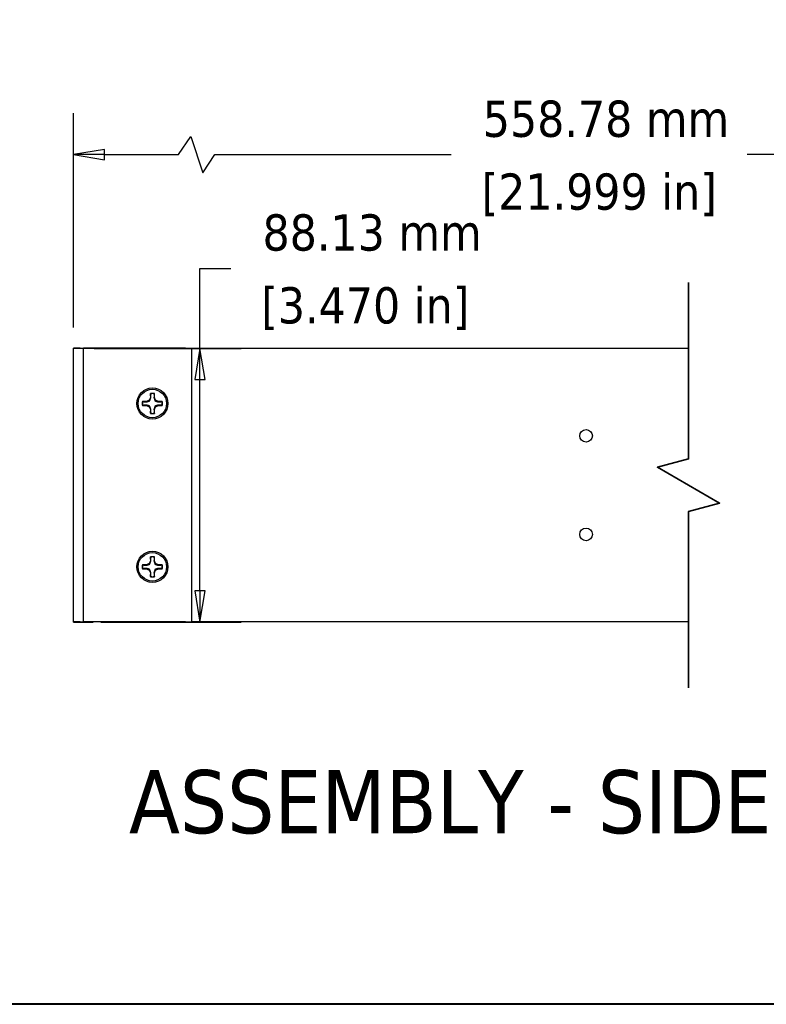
# Model space of a CAD drawing. Header units: millimetres. Extents: x 64 to 1798, y 64 to 1375.
# Tile 35 of 66: x 810 to 1051, y 64 to 381. Entities that reach past the tile are written whole.
import ezdxf

# ---------------------------------------------------------------- set-up
doc = ezdxf.new("R2010")
doc.units = ezdxf.units.MM
doc.header["$LTSCALE"] = 6.666667
for name, color, linetype, lineweight in [('Border (ANSI)', 7, 'Continuous', 40), ('Break Line (ANSI)', 7, 'Continuous', 35), ('Dimension (ANSI)', 7, 'Continuous', 25), ('Symbol (ANSI)', 7, 'Continuous', 25), ('Visible (ANSI)', 7, 'Continuous', 25)]:
    doc.layers.add(name, color=color, linetype=linetype, lineweight=lineweight)
doc.styles.add('Note Text (ANSI)', font='tahoma.ttf')
doc.styles.add('Note Text (ANSI) - 3DA', font='tahoma.ttf')
doc.dimstyles.new('Default - mm (ANSI)', dxfattribs={"dimscale": 6.666667, "dimtxt": 1.75, "dimasz": 1.5, "dimexe": 2, "dimexo": 1, "dimgap": 0.8, "dimtad": 0, "dimtih": 1, "dimtoh": 1, "dimrnd": 1e-08, "dimzin": 0, "dimdsep": 46, "dimtxsty": 'Note Text (ANSI)', "dimblk": 'Filled-2', "dimcen": 0.09, "dimdle": 10, "dimclrd": 256, "dimclre": 256, "dimclrt": 256, "dimadec": 1, "dimazin": 0, "dimtfac": 1.741714, "dimtofl": 0, "dimtmove": 0, "dimatfit": 3, "dimldrblk": 'Filled-1', "dimfxl": 1, "dimtolj": 1, "dimtzin": 0, "dimlwd": -1, "dimlwe": -1, "dimarcsym": 0})

# ---------------------------------------------------------------- blocks, each defined once
blk = doc.blocks.new('Borders Default Border')
at = {"layer": 'Border (ANSI)', "flags": 128}
blk.add_lwpolyline([(9.652, 9.652), (9.652, 206.248), (269.748, 206.248), (269.748, 9.652), (9.652, 9.652)], dxfattribs=at)
blk = doc.blocks.new('Filled-2')
at = {"color": 0}
for p, q in [((0, 0), (-1, 0.167)), ((-1, 0.167), (-1, -0.167)), ((-1, 0), (0, 0)), ((-1, -0.167), (0, 0))]:
    blk.add_line(p, q, dxfattribs=at)
at = {"color": 0, "flags": 128}
blk.add_lwpolyline([(-1, -0.167), (0, 0), (-1, 0.167), (-1, -0.167)], dxfattribs=at)
at = {"color": 0}
blk.add_solid([(-1, -0.167), (0, 0), (-1, 0.167), (-1, -0.167)], dxfattribs=at)
blk = doc.blocks.new('*D16')
at = {"layer": 'Defpoints', "color": 0, "transparency": 16777216}
for p in [(1166.18, 337.98), (827.55, 275.59), (1166.18, 275.61)]:
    blk.add_point(p, dxfattribs=at)
at = {"layer": 'Dimension (ANSI)', "transparency": 16777216}
for p, q in [((827.55, 282.26), (827.55, 351.32)), ((1166.18, 282.28), (1166.18, 351.32)), ((861.41, 337.98), (865.3, 343.82)), ((865.3, 343.82), (869.19, 332.15)), ((837.55, 337.98), (861.41, 337.98)), ((869.19, 332.15), (873.08, 337.98)), ((873.08, 337.98), (949.21, 337.98)), ((1156.18, 337.98), (1044.51, 337.98))]:
    blk.add_line(p, q, dxfattribs=at)
at = {"layer": 'Dimension (ANSI)', "transparency": 16777216, "xscale": 10, "yscale": 10, "zscale": 10, "rotation": 180}
blk.add_blockref('Filled-2', (827.55, 337.98), dxfattribs=at)
at = {"layer": 'Dimension (ANSI)', "transparency": 16777216, "xscale": 10, "yscale": 10, "zscale": 10}
blk.add_blockref('Filled-2', (1166.18, 337.98), dxfattribs=at)
at = {"layer": 'Dimension (ANSI)', "transparency": 16777216, "char_height": 11.6667, "attachment_point": 5, "style": 'Note Text (ANSI)'}
for s, insert in [('\\A1; 558.78 mm', (996.86, 349.42)), ('\\A1;[21.999 in]', (996.86, 325.02))]:
    blk.add_mtext(s, dxfattribs=dict(at, insert=insert))
blk = doc.blocks.new('Filled-1')
at = {"color": 0}
for p, q in [((0, 0), (-1, 0.333)), ((-1, 0.333), (-1, -0.333)), ((-1, 0), (0, 0)), ((-1, -0.333), (0, 0))]:
    blk.add_line(p, q, dxfattribs=at)
at = {"color": 0, "flags": 128}
blk.add_lwpolyline([(-1, -0.333), (0, 0), (-1, 0.333), (-1, -0.333)], dxfattribs=at)
at = {"color": 0}
blk.add_solid([(-1, -0.333), (0, 0), (-1, 0.333), (-1, -0.333)], dxfattribs=at)
blk = doc.blocks.new('*D17')
at = {"layer": 'Defpoints', "color": 0, "transparency": 16777216}
for p in [(827.55, 275.59), (829.72, 187.46), (868.25, 187.46)]:
    blk.add_point(p, dxfattribs=at)
at = {"layer": 'Dimension (ANSI)', "transparency": 16777216}
for p, q in [((868.25, 275.59), (868.25, 301.35)), ((868.25, 301.35), (878.25, 301.35)), ((834.21, 275.59), (881.58, 275.59)), ((868.25, 197.46), (868.25, 265.59)), ((836.39, 187.46), (881.58, 187.46))]:
    blk.add_line(p, q, dxfattribs=at)
at = {"layer": 'Dimension (ANSI)', "transparency": 16777216, "xscale": 10, "yscale": 10, "zscale": 10}
for p, rotation in [((868.25, 275.59), 90), ((868.25, 187.46), 270)]:
    blk.add_blockref('Filled-2', p, dxfattribs=dict(at, rotation=rotation))
at = {"layer": 'Dimension (ANSI)', "transparency": 16777216, "char_height": 11.6667, "attachment_point": 5, "style": 'Note Text (ANSI)'}
for s, insert in [('\\A1; 88.13 mm', (921.52, 312.79)), ('\\A1;[3.470 in]', (921.52, 288.39))]:
    blk.add_mtext(s, dxfattribs=dict(at, insert=insert))

msp = doc.modelspace()

# ---------------------------------------------------------------- linework, layer by layer
at = {"layer": 'Break Line (ANSI)', "flags": 128}
msp.add_lwpolyline([(1025.6204, 166.3073), (1025.6204, 223.09), (1035.6204, 225.7694), (1015.6204, 237.3164), (1025.6204, 239.9959), (1025.6204, 296.7786)], dxfattribs=at)
at = {"layer": 'Visible (ANSI)'}
for p, q in [((827.5465, 275.5935), (827.5465, 275.6119)), ((827.5465, 275.6119), (1025.6204, 275.6119)), ((829.7215, 275.5935), (827.5465, 275.5935)), ((827.5465, 187.4635), (827.5465, 275.5935)), ((829.7215, 275.5935), (830.7215, 275.5935)), ((831.7215, 275.5935), (830.7215, 275.5935)), ((830.7215, 187.4635), (830.7215, 275.5935)), ((863.6465, 275.5935), (831.7215, 275.5935)), ((863.6465, 275.5935), (865.6465, 275.5935)), ((865.6465, 187.4635), (865.6465, 275.5935)), ((852.2946, 261.0224), (852.2946, 259.7514)), ((853.5984, 259.7514), (853.5984, 261.0224)), ((851.0236, 258.4805), (849.7527, 258.4805)), ((849.7527, 257.1766), (851.0236, 257.1766)), ((851.9223, 258.8527), (851.0236, 258.4805)), ((851.0535, 258.3304), (851.0236, 258.4805)), ((851.0535, 257.3267), (851.0236, 257.1766)), ((851.0236, 257.1766), (851.9223, 256.8044)), ((852.2946, 259.7514), (851.9223, 258.8527)), ((852.0953, 258.6797), (851.9223, 258.8527)), ((852.0953, 256.9774), (851.9223, 256.8044)), ((852.4447, 259.7216), (852.2946, 259.7514)), ((853.4483, 259.7216), (853.5984, 259.7514)), ((853.9707, 258.8527), (853.5984, 259.7514)), ((853.7977, 258.6797), (853.9707, 258.8527)), ((853.7977, 256.9774), (853.9707, 256.8044)), ((854.8694, 258.4805), (853.9707, 258.8527)), ((853.9707, 256.8044), (854.8694, 257.1766)), ((854.8395, 258.3304), (854.8694, 258.4805)), ((854.8395, 257.3267), (854.8694, 257.1766)), ((856.1403, 258.4805), (854.8694, 258.4805)), ((854.8694, 257.1766), (856.1403, 257.1766)), ((851.9223, 256.8044), (852.2946, 255.9057)), ((852.4447, 255.9355), (852.2946, 255.9057)), ((852.2946, 255.9057), (852.2946, 254.6347)), ((853.4483, 255.9355), (853.5984, 255.9057)), ((853.5984, 255.9057), (853.9707, 256.8044)), ((853.5984, 254.6347), (853.5984, 255.9057)), ((851.9223, 206.2527), (851.0236, 205.8805)), ((852.2946, 207.1514), (851.9223, 206.2527)), ((852.0953, 206.0797), (851.9223, 206.2527)), ((852.2946, 208.4224), (852.2946, 207.1514)), ((852.4447, 207.1216), (852.2946, 207.1514)), ((853.4483, 207.1216), (853.5984, 207.1514)), ((853.5984, 207.1514), (853.5984, 208.4224)), ((853.9707, 206.2527), (853.5984, 207.1514)), ((853.7977, 206.0797), (853.9707, 206.2527)), ((854.8694, 205.8805), (853.9707, 206.2527)), ((851.0236, 205.8805), (849.7527, 205.8805)), ((849.7527, 204.5766), (851.0236, 204.5766)), ((851.0535, 205.7304), (851.0236, 205.8805)), ((851.0535, 204.7267), (851.0236, 204.5766)), ((851.0236, 204.5766), (851.9223, 204.2044)), ((852.0953, 204.3774), (851.9223, 204.2044)), ((851.9223, 204.2044), (852.2946, 203.3057)), ((852.4447, 203.3355), (852.2946, 203.3057)), ((852.2946, 203.3057), (852.2946, 202.0347)), ((853.4483, 203.3355), (853.5984, 203.3057)), ((853.5984, 203.3057), (853.9707, 204.2044)), ((853.5984, 202.0347), (853.5984, 203.3057)), ((853.7977, 204.3774), (853.9707, 204.2044)), ((853.9707, 204.2044), (854.8694, 204.5766)), ((854.8395, 205.7304), (854.8694, 205.8805)), ((854.8395, 204.7267), (854.8694, 204.5766)), ((856.1403, 205.8805), (854.8694, 205.8805)), ((854.8694, 204.5766), (856.1403, 204.5766)), ((827.5465, 187.4608), (827.5465, 187.4635)), ((829.7215, 187.4635), (827.5465, 187.4635)), ((827.5465, 187.4608), (833.8965, 187.4608)), ((829.7215, 187.4635), (830.7215, 187.4635)), ((831.7215, 187.4635), (830.7215, 187.4635)), ((863.6465, 187.4635), (831.7215, 187.4635)), ((833.8965, 187.4608), (833.8965, 187.4635)), ((863.6465, 187.4635), (865.6465, 187.4635)), ((1025.6204, 187.4739), (865.6465, 187.4739))]:
    msp.add_line(p, q, dxfattribs=at)
for centre, radius in [((852.9465, 257.8285), 5), ((852.9465, 257.8285), 4.572), ((992.6265, 247.4179), 2.0193), ((992.6265, 215.6679), 2.0193), ((852.9465, 205.2285), 5), ((852.9465, 205.2285), 4.572)]:
    msp.add_circle(centre, radius, dxfattribs=at)
for centre, radius, start, end in [((852.9465, 257.8285), 3.2597, 78.463041, 101.536959), ((852.9465, 257.8285), 3.1749, 78.660385, 101.339615), ((852.9465, 257.8285), 3.2597, 168.463041, 191.536959), ((852.9465, 257.8285), 3.1749, 168.660385, 191.339615), ((852.9465, 257.8285), 3.1749, 348.660385, 11.339615), ((852.9465, 257.8285), 3.2597, 348.463041, 11.536959), ((852.9465, 257.8285), 3.2597, 258.463041, 281.536959), ((852.9465, 257.8285), 3.1749, 258.660385, 281.339615), ((852.9465, 205.2285), 3.2597, 78.463041, 101.536959), ((852.9465, 205.2285), 3.1749, 78.660385, 101.339615), ((852.9465, 205.2285), 3.2597, 168.463041, 191.536959), ((852.9465, 205.2285), 3.1749, 168.660385, 191.339615), ((852.9465, 205.2285), 3.1749, 348.660385, 11.339615), ((852.9465, 205.2285), 3.2597, 348.463041, 11.536959), ((852.9465, 205.2285), 3.2597, 258.463041, 281.536959), ((852.9465, 205.2285), 3.1749, 258.660385, 281.339615)]:
    msp.add_arc(centre, radius, start, end, dxfattribs=at)
for points, weights in [([(852.3222, 260.9415), (852.3086, 260.9814), (852.2946, 261.0224)], [1.00553680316, 1.00516746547, 1.00463627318]), ([(852.4447, 259.7216), (852.3984, 260.1852), (852.3222, 260.9415)], [2.05610823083, 1.7051701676, 1.33146102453]), ([(853.5708, 260.9415), (853.4946, 260.1852), (853.4483, 259.7216)], [1.33146102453, 1.7051701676, 2.05610823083]), ([(853.5708, 260.9415), (853.5844, 260.9814), (853.5984, 261.0224)], [1.00553680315, 1.00516746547, 1.00463627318]), ([(849.8335, 258.4528), (849.7936, 258.4665), (849.7527, 258.4805)], [1.00553680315, 1.00516746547, 1.00463627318]), ([(849.8335, 257.2043), (849.7936, 257.1906), (849.7527, 257.1766)], [1.00553680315, 1.00516746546, 1.00463627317]), ([(849.8335, 258.4528), (850.5898, 258.3767), (851.0535, 258.3304)], [1.33146102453, 1.7051701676, 2.05610823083]), ([(851.0535, 257.3267), (850.5898, 257.2804), (849.8335, 257.2043)], [2.05610823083, 1.7051701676, 1.33146102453]), ([(851.0535, 258.3304), (851.7114, 258.5394), (852.0953, 258.6797)], [1.82577693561, 2.29285860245, 2.48062740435]), ([(852.0953, 256.9774), (851.7114, 257.1176), (851.0535, 257.3267)], [2.48062740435, 2.29285860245, 1.82577693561]), ([(852.0953, 258.6797), (852.2356, 259.0637), (852.4447, 259.7216)], [2.48062740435, 2.29285860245, 1.82577693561]), ([(852.4447, 255.9355), (852.2356, 256.5934), (852.0953, 256.9774)], [1.82577693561, 2.29285860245, 2.48062740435]), ([(853.4483, 259.7216), (853.6574, 259.0637), (853.7977, 258.6797)], [1.82577693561, 2.29285860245, 2.48062740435]), ([(853.7977, 256.9774), (853.6574, 256.5934), (853.4483, 255.9355)], [2.48062740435, 2.29285860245, 1.82577693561]), ([(853.7977, 258.6797), (854.1816, 258.5394), (854.8395, 258.3304)], [2.48062740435, 2.29285860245, 1.82577693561]), ([(854.8395, 257.3267), (854.1816, 257.1176), (853.7977, 256.9774)], [1.82577693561, 2.29285860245, 2.48062740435]), ([(854.8395, 258.3304), (855.3032, 258.3767), (856.0595, 258.4528)], [2.05610823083, 1.7051701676, 1.33146102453]), ([(856.0595, 257.2043), (855.3032, 257.2804), (854.8395, 257.3267)], [1.33146102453, 1.7051701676, 2.05610823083]), ([(856.0595, 258.4528), (856.0994, 258.4665), (856.1403, 258.4805)], [1.00553680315, 1.00516746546, 1.00463627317]), ([(856.0595, 257.2043), (856.0994, 257.1906), (856.1403, 257.1766)], [1.00553680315, 1.00516746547, 1.00463627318]), ([(852.3222, 254.7156), (852.3086, 254.6757), (852.2946, 254.6347)], [1.00553680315, 1.00516746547, 1.00463627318]), ([(852.3222, 254.7156), (852.3984, 255.4719), (852.4447, 255.9355)], [1.33146102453, 1.7051701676, 2.05610823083]), ([(853.4483, 255.9355), (853.4946, 255.4719), (853.5708, 254.7156)], [2.05610823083, 1.7051701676, 1.33146102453]), ([(853.5708, 254.7156), (853.5844, 254.6757), (853.5984, 254.6347)], [1.00553680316, 1.00516746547, 1.00463627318]), ([(852.0953, 206.0797), (852.2356, 206.4637), (852.4447, 207.1216)], [2.48062740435, 2.29285860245, 1.82577693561]), ([(852.3222, 208.3415), (852.3086, 208.3814), (852.2946, 208.4224)], [1.00553680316, 1.00516746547, 1.00463627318]), ([(852.4447, 207.1216), (852.3984, 207.5852), (852.3222, 208.3415)], [2.05610823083, 1.7051701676, 1.33146102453]), ([(853.5708, 208.3415), (853.4946, 207.5852), (853.4483, 207.1216)], [1.33146102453, 1.7051701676, 2.05610823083]), ([(853.4483, 207.1216), (853.6574, 206.4637), (853.7977, 206.0797)], [1.82577693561, 2.29285860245, 2.48062740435]), ([(853.5708, 208.3415), (853.5844, 208.3814), (853.5984, 208.4224)], [1.00553680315, 1.00516746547, 1.00463627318]), ([(849.8335, 205.8528), (849.7936, 205.8665), (849.7527, 205.8805)], [1.00553680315, 1.00516746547, 1.00463627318]), ([(849.8335, 204.6043), (849.7936, 204.5906), (849.7527, 204.5766)], [1.00553680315, 1.00516746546, 1.00463627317]), ([(849.8335, 205.8528), (850.5898, 205.7767), (851.0535, 205.7304)], [1.33146102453, 1.7051701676, 2.05610823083]), ([(851.0535, 204.7267), (850.5898, 204.6804), (849.8335, 204.6043)], [2.05610823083, 1.7051701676, 1.33146102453]), ([(851.0535, 205.7304), (851.7114, 205.9394), (852.0953, 206.0797)], [1.82577693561, 2.29285860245, 2.48062740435]), ([(852.0953, 204.3774), (851.7114, 204.5176), (851.0535, 204.7267)], [2.48062740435, 2.29285860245, 1.82577693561]), ([(852.4447, 203.3355), (852.2356, 203.9934), (852.0953, 204.3774)], [1.82577693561, 2.29285860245, 2.48062740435]), ([(852.3222, 202.1156), (852.3984, 202.8719), (852.4447, 203.3355)], [1.33146102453, 1.7051701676, 2.05610823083]), ([(853.7977, 204.3774), (853.6574, 203.9934), (853.4483, 203.3355)], [2.48062740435, 2.29285860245, 1.82577693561]), ([(853.4483, 203.3355), (853.4946, 202.8719), (853.5708, 202.1156)], [2.05610823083, 1.7051701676, 1.33146102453]), ([(853.7977, 206.0797), (854.1816, 205.9394), (854.8395, 205.7304)], [2.48062740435, 2.29285860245, 1.82577693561]), ([(854.8395, 204.7267), (854.1816, 204.5176), (853.7977, 204.3774)], [1.82577693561, 2.29285860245, 2.48062740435]), ([(854.8395, 205.7304), (855.3032, 205.7767), (856.0595, 205.8528)], [2.05610823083, 1.7051701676, 1.33146102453]), ([(856.0595, 204.6043), (855.3032, 204.6804), (854.8395, 204.7267)], [1.33146102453, 1.7051701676, 2.05610823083]), ([(856.0595, 205.8528), (856.0994, 205.8665), (856.1403, 205.8805)], [1.00553680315, 1.00516746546, 1.00463627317]), ([(856.0595, 204.6043), (856.0994, 204.5906), (856.1403, 204.5766)], [1.00553680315, 1.00516746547, 1.00463627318]), ([(852.3222, 202.1156), (852.3086, 202.0757), (852.2946, 202.0347)], [1.00553680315, 1.00516746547, 1.00463627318]), ([(853.5708, 202.1156), (853.5844, 202.0757), (853.5984, 202.0347)], [1.00553680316, 1.00516746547, 1.00463627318])]:
    msp.add_rational_spline(points, weights, degree=2, dxfattribs=at)

# ---------------------------------------------------------------- block references
at = {"xscale": 6.666666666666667, "yscale": 6.666666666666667, "zscale": 6.666666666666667}
msp.add_blockref('Borders Default Border', (0, 0), dxfattribs=at)

# ---------------------------------------------------------------- texts
at = {"layer": 'Symbol (ANSI)', "insert": (845.4102, 119.0604), "char_height": 20.32, "attachment_point": 7, "style": 'Note Text (ANSI) - 3DA'}
msp.add_mtext('ASSEMBLY - SIDE VIEW', dxfattribs=at)

# ---------------------------------------------------------------- dimensions: what is measured, and where the dimension line sits
at = {"layer": 'Dimension (ANSI)'}
dim = msp.add_linear_dim(base=(1166.1753, 337.9828), p1=(827.5465, 275.5935), p2=(1166.1753, 275.6119), text=' 558.78 mm\\X[21.999 in]', dimstyle='Default - mm (ANSI)', override={"dimgap": 0.8, "dimtih": 0, "dimtoh": 0, "dimdec": 2, "dimlfac": 1.650125, "dimpost": '', "dimtol": 0, "dimlim": 0, "dimtp": 0, "dimtm": 0, "dimtdec": 2, "dimatfit": 1}, dxfattribs=at)
dim.commit()
dim.dimension.update_dxf_attribs({"geometry": '*D16', "text_midpoint": (996.8609, 337.9828), "dimtype": 160})
dim = msp.add_linear_dim(base=(868.2502, 187.4635), p1=(827.5465, 275.5935), p2=(829.7215, 187.4635), angle=90, text=' <> mm\\X[3.470 in]', dimstyle='Default - mm (ANSI)', override={"dimgap": 0.8, "dimdec": 2, "dimpost": '', "dimtol": 0, "dimlim": 0, "dimtp": 0, "dimtm": 0, "dimtdec": 2, "dimatfit": 2}, dxfattribs=at)
dim.commit()
dim.dimension.update_dxf_attribs({"geometry": '*D17', "text_midpoint": (921.5218, 301.3528), "dimtype": 160})

doc.saveas('drawing.dxf')
